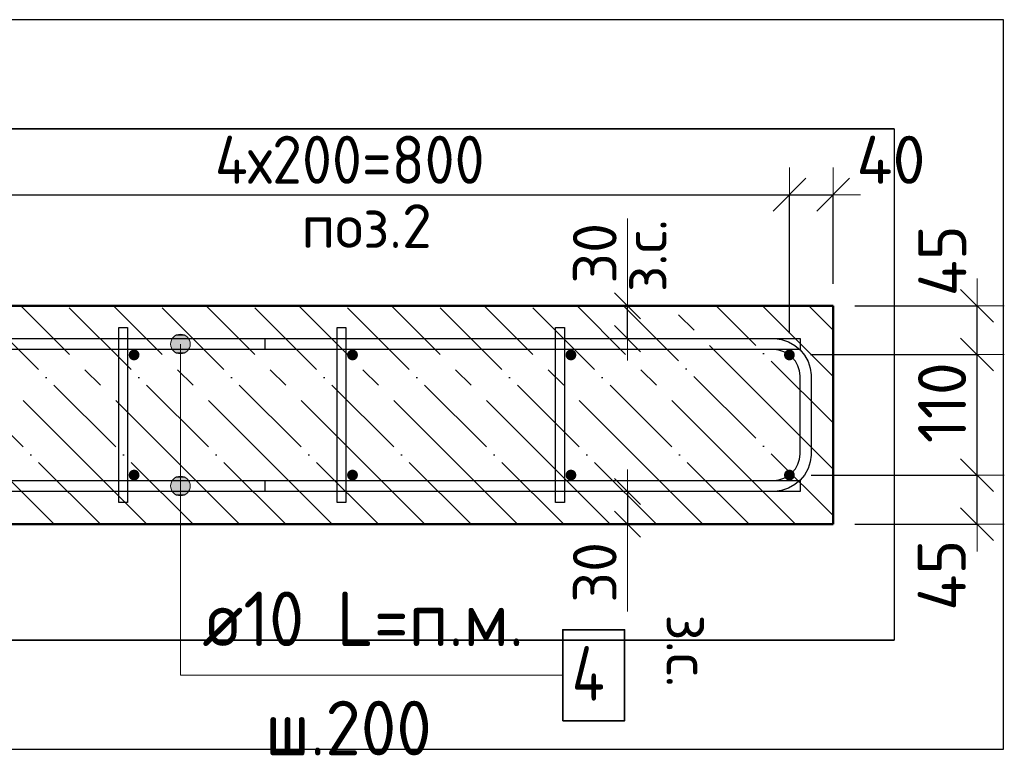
# Model space of a CAD drawing. Header units: millimetres. Extents: x -19950 to 69837, y -2757 to 40090.
# Tile 60 of 136: x 6658 to 7560, y 5090 to 5764. Entities that reach past the tile are written whole.
import ezdxf

# ---------------------------------------------------------------- set-up
doc = ezdxf.new("R2010")
doc.units = ezdxf.units.MM
doc.header["$PDMODE"] = 65
doc.linetypes.add('______11', pattern=[100, 80, -10, 0, -10])
doc.linetypes.add('______5', pattern=[220, 160, -20, 20, -20])
for name, color, linetype, lineweight in [('Standard', 7, 'Continuous', 25), ('Арм.стержн. Арматура края', 96, 'Continuous', 35), ('Арм.стержн. вертикальными 1', 22, 'Continuous', 35), ('Арм.стержн.горизонт. 1', 180, 'Continuous', 35), ('Размерная линия_ общее', 7, 'Continuous', 13), ('Размерная линия_ общее_1', 7, 'Continuous', 13)]:
    doc.layers.add(name, color=color, linetype=linetype, lineweight=lineweight)
doc.layers.add('Арм.стержн.Стяжки', color=7, linetype='Continuous', lineweight=35, true_color=0x501e0f)
doc.styles.add('ISOCPEUR', font='ISOCPEUR')
doc.dimstyles.new('DIMSTYLE_3', dxfattribs={"dimtxt": 40, "dimasz": 40, "dimexe": 0, "dimexo": 0.001, "dimgap": 20, "dimtad": 2, "dimdec": 0, "dimrnd": 5, "dimzin": 12, "dimdsep": 46, "dimtxsty": 'ISOCPEUR', "dimblk1": 'ALL_ML_STRICH', "dimblk2": 'ALL_ML_STRICH', "dimsah": 1, "dimcen": 0, "dimse1": 1, "dimse2": 1, "dimclrd": 7, "dimclre": 256, "dimclrt": 7, "dimadec": 0, "dimazin": 0, "dimtfac": 1, "dimtdec": 0, "dimtix": 1, "dimtmove": 2, "dimatfit": 3, "dimfxl": 0, "dimtvp": 1.2, "dimtzin": 0, "dimlwd": 0, "dimlwe": -3, "dimarcsym": 0})
doc.dimstyles.new('DIMSTYLE_5', dxfattribs={"dimtxt": 44, "dimasz": 50, "dimexe": 0, "dimexo": 0, "dimgap": 22, "dimtad": 2, "dimdec": 0, "dimrnd": 5, "dimzin": 12, "dimdsep": 46, "dimtxsty": 'ISOCPEUR', "dimblk1": 'ALL_ML_STRICH', "dimblk2": 'ALL_ML_STRICH', "dimsah": 1, "dimcen": 0, "dimclrd": 7, "dimclre": 256, "dimclrt": 7, "dimadec": 0, "dimazin": 0, "dimtfac": 1, "dimtdec": 0, "dimtix": 1, "dimtmove": 2, "dimatfit": 3, "dimfxl": 0, "dimtvp": 1.2, "dimtzin": 0, "dimlwd": 0, "dimlwe": -3, "dimarcsym": 0})
doc.dimstyles.new('DIMSTYLE_7', dxfattribs={"dimtxt": 44, "dimasz": 50, "dimexe": 0, "dimexo": 0, "dimgap": 22, "dimtad": 2, "dimdec": 0, "dimrnd": 5, "dimzin": 12, "dimdsep": 46, "dimtxsty": 'ISOCPEUR', "dimblk1": 'ALL_ML_STRICH', "dimblk2": 'ALL_ML_STRICH', "dimsah": 1, "dimcen": 0, "dimclrd": 7, "dimclre": 256, "dimclrt": 7, "dimadec": 0, "dimazin": 0, "dimtfac": 1, "dimtdec": 0, "dimtix": 1, "dimtmove": 2, "dimatfit": 3, "dimfxl": 0, "dimtzin": 0, "dimlwd": 0, "dimlwe": -3, "dimarcsym": 0})

# ---------------------------------------------------------------- blocks, each defined once
blk = doc.blocks.new('ALL_ML_STRICH')
at = {"color": 0, "linetype": 'ByBlock', "lineweight": -2}
for p, q in [((0, -0.5), (0, 0.5)), ((-0.3, -0.3), (0.3, 0.3)), ((-1, 0), (0.5, 0))]:
    blk.add_line(p, q, dxfattribs=at)
blk = doc.blocks.new('*D22')
at = {"layer": 'DEFPOINTS', "color": 7, "linetype": 'Continuous', "lineweight": 13, "transparency": 33554687}
for p in [(7362.94, 5347.36), (7402.94, 5302.36), (7534.72, 5302.36)]:
    blk.add_point(p, dxfattribs=at)
at = {"layer": 'Размерная линия_ общее', "color": 253, "linetype": 'Continuous', "lineweight": -2, "true_color": 0xa0a0a0, "transparency": 33554687}
for p, q in [((7382.94, 5347.36), (7534.72, 5347.36)), ((7422.94, 5302.36), (7534.72, 5302.36))]:
    blk.add_line(p, q, dxfattribs=at)
at = {"layer": 'Размерная линия_ общее', "color": 7, "linetype": 'Continuous', "lineweight": -2, "transparency": 33554687}
blk.add_line((7534.72, 5302.36), (7534.72, 5347.36), dxfattribs=at)
at = {"layer": 'Размерная линия_ общее', "color": 7, "linetype": 'Continuous', "lineweight": 13, "transparency": 33554687, "xscale": 50, "yscale": 50, "zscale": 50}
for p, rotation in [((7534.72, 5347.36), 90), ((7534.72, 5302.36), 270)]:
    blk.add_blockref('ALL_ML_STRICH', p, dxfattribs=dict(at, rotation=rotation))
at = {"layer": 'Размерная линия_ общее', "color": 7, "linetype": 'Continuous', "lineweight": 13, "transparency": 33554687, "insert": (7502.41, 5255.68), "char_height": 44, "width": 88, "attachment_point": 5, "rotation": 90, "style": 'ISOCPEUR'}
blk.add_mtext('\\A1;{45}', dxfattribs=at)
blk = doc.blocks.new('*D23')
at = {"layer": 'DEFPOINTS', "color": 7, "linetype": 'Continuous', "lineweight": 13, "transparency": 33554687}
for p in [(7362.19, 5457.87), (7362.94, 5347.36), (7534.72, 5347.36)]:
    blk.add_point(p, dxfattribs=at)
at = {"layer": 'Размерная линия_ общее', "color": 253, "linetype": 'Continuous', "lineweight": -2, "true_color": 0xa0a0a0, "transparency": 33554687}
for p, q in [((7382.19, 5457.87), (7534.72, 5457.87)), ((7382.94, 5347.36), (7534.72, 5347.36))]:
    blk.add_line(p, q, dxfattribs=at)
at = {"layer": 'Размерная линия_ общее', "color": 7, "linetype": 'Continuous', "lineweight": -2, "transparency": 33554687}
blk.add_line((7534.72, 5347.36), (7534.72, 5457.87), dxfattribs=at)
at = {"layer": 'Размерная линия_ общее', "color": 7, "linetype": 'Continuous', "lineweight": 13, "transparency": 33554687, "xscale": 50, "yscale": 50, "zscale": 50}
for p, rotation in [((7534.72, 5457.87), 90), ((7534.72, 5347.36), 270)]:
    blk.add_blockref('ALL_ML_STRICH', p, dxfattribs=dict(at, rotation=rotation))
at = {"layer": 'Размерная линия_ общее', "color": 7, "linetype": 'Continuous', "lineweight": 13, "transparency": 33554687, "insert": (7502.72, 5413.62), "char_height": 44, "width": 132, "attachment_point": 5, "rotation": 90, "style": 'ISOCPEUR'}
blk.add_mtext('\\A1;{110}', dxfattribs=at)
blk = doc.blocks.new('*D24')
at = {"layer": 'DEFPOINTS', "color": 7, "linetype": 'Continuous', "lineweight": 13, "transparency": 33554687}
for p in [(7402.94, 5502.36), (7362.19, 5457.87), (7534.72, 5457.87)]:
    blk.add_point(p, dxfattribs=at)
at = {"layer": 'Размерная линия_ общее', "color": 253, "linetype": 'Continuous', "lineweight": -2, "true_color": 0xa0a0a0, "transparency": 33554687}
for p, q in [((7422.94, 5502.36), (7534.72, 5502.36)), ((7382.19, 5457.87), (7534.72, 5457.87))]:
    blk.add_line(p, q, dxfattribs=at)
at = {"layer": 'Размерная линия_ общее', "color": 7, "linetype": 'Continuous', "lineweight": -2, "transparency": 33554687}
blk.add_line((7534.72, 5457.87), (7534.72, 5502.36), dxfattribs=at)
at = {"layer": 'Размерная линия_ общее', "color": 7, "linetype": 'Continuous', "lineweight": 13, "transparency": 33554687, "xscale": 50, "yscale": 50, "zscale": 50}
for p, rotation in [((7534.72, 5502.36), 90), ((7534.72, 5457.87), 270)]:
    blk.add_blockref('ALL_ML_STRICH', p, dxfattribs=dict(at, rotation=rotation))
at = {"layer": 'Размерная линия_ общее', "color": 7, "linetype": 'Continuous', "lineweight": 13, "transparency": 33554687, "insert": (7502.96, 5543.58), "char_height": 44, "width": 88, "attachment_point": 5, "rotation": 90, "style": 'ISOCPEUR'}
blk.add_mtext('\\A1;{45}', dxfattribs=at)
blk = doc.blocks.new('*D28')
at = {"layer": 'DEFPOINTS', "color": 7, "linetype": 'Continuous', "lineweight": 13, "transparency": 33554687}
for p in [(6562.94, 5604.14), (6562.94, 5457.36), (7362.94, 5457.36)]:
    blk.add_point(p, dxfattribs=at)
at = {"layer": 'Размерная линия_ общее', "color": 253, "linetype": 'Continuous', "lineweight": -2, "true_color": 0xa0a0a0, "transparency": 33554687}
for p, q in [((6562.94, 5477.36), (6562.94, 5604.14)), ((7362.94, 5477.36), (7362.94, 5604.14))]:
    blk.add_line(p, q, dxfattribs=at)
at = {"layer": 'Размерная линия_ общее', "color": 7, "linetype": 'Continuous', "lineweight": -2, "transparency": 33554687}
blk.add_line((6562.94, 5604.14), (7362.94, 5604.14), dxfattribs=at)
at = {"layer": 'Размерная линия_ общее', "color": 7, "linetype": 'Continuous', "lineweight": 13, "transparency": 33554687, "xscale": 50, "yscale": 50, "zscale": 50, "rotation": 180}
blk.add_blockref('ALL_ML_STRICH', (6562.94, 5604.14), dxfattribs=at)
at = {"layer": 'Размерная линия_ общее', "color": 7, "linetype": 'Continuous', "lineweight": 13, "transparency": 33554687, "xscale": 50, "yscale": 50, "zscale": 50}
blk.add_blockref('ALL_ML_STRICH', (7362.94, 5604.14), dxfattribs=at)
at = {"layer": 'Размерная линия_ общее', "color": 7, "linetype": 'Continuous', "lineweight": 13, "transparency": 33554687, "insert": (6836.94, 5658.14), "char_height": 44, "width": 2.2, "attachment_point": 1, "line_spacing_factor": 0.60241, "style": 'ISOCPEUR'}
blk.add_mtext('\\W0.91;4х200=800', dxfattribs=at)
blk = doc.blocks.new('*D29')
at = {"layer": 'DEFPOINTS', "color": 7, "linetype": 'Continuous', "lineweight": 13, "transparency": 33554687}
for p in [(7362.94, 5604.14), (7402.94, 5502.36), (7362.94, 5457.36)]:
    blk.add_point(p, dxfattribs=at)
at = {"layer": 'Размерная линия_ общее', "color": 253, "linetype": 'Continuous', "lineweight": -2, "true_color": 0xa0a0a0, "transparency": 33554687}
for p, q in [((7362.94, 5477.36), (7362.94, 5604.14)), ((7402.94, 5522.36), (7402.94, 5604.14))]:
    blk.add_line(p, q, dxfattribs=at)
at = {"layer": 'Размерная линия_ общее', "color": 7, "linetype": 'Continuous', "lineweight": -2, "transparency": 33554687}
blk.add_line((7362.94, 5604.14), (7402.94, 5604.14), dxfattribs=at)
at = {"layer": 'Размерная линия_ общее', "color": 7, "linetype": 'Continuous', "lineweight": 13, "transparency": 33554687, "xscale": 50, "yscale": 50, "zscale": 50, "rotation": 180}
blk.add_blockref('ALL_ML_STRICH', (7362.94, 5604.14), dxfattribs=at)
at = {"layer": 'Размерная линия_ общее', "color": 7, "linetype": 'Continuous', "lineweight": 13, "transparency": 33554687, "xscale": 50, "yscale": 50, "zscale": 50}
blk.add_blockref('ALL_ML_STRICH', (7402.94, 5604.14), dxfattribs=at)
at = {"layer": 'Размерная линия_ общее', "color": 7, "linetype": 'Continuous', "lineweight": 13, "transparency": 33554687, "insert": (7455.93, 5636.11), "char_height": 44, "width": 88, "attachment_point": 5, "style": 'ISOCPEUR'}
blk.add_mtext('\\A1;{40}', dxfattribs=at)
blk = doc.blocks.new('*D30')
at = {"layer": 'DEFPOINTS', "color": 7, "linetype": 'Continuous', "lineweight": 13, "transparency": 33554687}
for p in [(7223.47, 5502.36), (7214.75, 5472.36), (7223.47, 5472.36)]:
    blk.add_point(p, dxfattribs=at)
at = {"layer": 'Размерная линия_ общее_1', "color": 7, "linetype": 'Continuous', "lineweight": -2, "transparency": 33554687}
blk.add_line((7214.75, 5472.36), (7214.75, 5502.36), dxfattribs=at)
at = {"layer": 'Размерная линия_ общее_1', "color": 7, "linetype": 'Continuous', "lineweight": 13, "transparency": 33554687, "xscale": 40, "yscale": 40, "zscale": 40}
for p, rotation in [((7214.75, 5502.36), 90), ((7214.75, 5472.36), 270)]:
    blk.add_blockref('ALL_ML_STRICH', p, dxfattribs=dict(at, rotation=rotation))
at = {"layer": 'Размерная линия_ общее_1', "color": 7, "linetype": 'Continuous', "lineweight": 13, "transparency": 33554687, "insert": (7210.49, 5514.93), "char_height": 40, "width": 2, "attachment_point": 1, "rotation": 90, "line_spacing_factor": 0.60241, "style": 'ISOCPEUR'}
blk.add_mtext('з.с.', dxfattribs=at)
at = {"layer": 'Размерная линия_ общее_1', "color": 7, "linetype": 'Continuous', "lineweight": 13, "transparency": 33554687, "insert": (7184.75, 5550.45), "char_height": 40, "width": 80, "attachment_point": 5, "rotation": 90, "style": 'ISOCPEUR'}
blk.add_mtext('\\A1;{30}', dxfattribs=at)
blk = doc.blocks.new('*D31')
at = {"layer": 'DEFPOINTS', "color": 7, "linetype": 'Continuous', "lineweight": 13, "transparency": 33554687}
for p in [(7214.75, 5332.36), (7223.47, 5332.36), (7223.47, 5302.36)]:
    blk.add_point(p, dxfattribs=at)
at = {"layer": 'Размерная линия_ общее_1', "color": 7, "linetype": 'Continuous', "lineweight": -2, "transparency": 33554687}
blk.add_line((7214.75, 5332.36), (7214.75, 5302.36), dxfattribs=at)
at = {"layer": 'Размерная линия_ общее_1', "color": 7, "linetype": 'Continuous', "lineweight": 13, "transparency": 33554687, "xscale": 40, "yscale": 40, "zscale": 40}
for p, rotation in [((7214.75, 5332.36), 90), ((7214.75, 5302.36), 270)]:
    blk.add_blockref('ALL_ML_STRICH', p, dxfattribs=dict(at, rotation=rotation))
at = {"layer": 'Размерная линия_ общее_1', "color": 7, "linetype": 'Continuous', "lineweight": 13, "transparency": 33554687, "insert": (7184.75, 5258.26), "char_height": 40, "width": 80, "attachment_point": 5, "rotation": 90, "style": 'ISOCPEUR'}
blk.add_mtext('\\A1;{30}', dxfattribs=at)
at = {"layer": 'Размерная линия_ общее_1', "color": 7, "linetype": 'Continuous', "lineweight": 13, "transparency": 33554687, "insert": (7290.49, 5219.79), "char_height": 40, "width": 2, "attachment_point": 1, "rotation": 270, "line_spacing_factor": 0.60241, "style": 'ISOCPEUR'}
blk.add_mtext('з.с.', dxfattribs=at)

msp = doc.modelspace()

# ---------------------------------------------------------------- hatches: boundary and pattern name
at = {"layer": 'Арм.стержн. вертикальными 1', "linetype": 'Continuous', "lineweight": 50, "transparency": 33554687}
for points in [[(6762.94, 5452.36), (6764.85, 5452.74), (6766.47, 5453.82), (6767.55, 5455.45), (6767.94, 5457.36), (6767.55, 5459.27), (6766.47, 5460.89), (6764.85, 5461.98), (6762.94, 5462.36), (6761.02, 5461.98), (6759.4, 5460.89), (6758.32, 5459.27), (6757.94, 5457.36), (6758.32, 5455.45), (6759.4, 5453.82), (6761.02, 5452.74)], [(6962.94, 5452.36), (6964.85, 5452.74), (6966.47, 5453.82), (6967.55, 5455.45), (6967.94, 5457.36), (6967.55, 5459.27), (6966.47, 5460.89), (6964.85, 5461.98), (6962.94, 5462.36), (6961.02, 5461.98), (6959.4, 5460.89), (6958.32, 5459.27), (6957.94, 5457.36), (6958.32, 5455.45), (6959.4, 5453.82), (6961.02, 5452.74)], [(7162.94, 5452.36), (7164.85, 5452.74), (7166.47, 5453.82), (7167.55, 5455.45), (7167.94, 5457.36), (7167.55, 5459.27), (7166.47, 5460.89), (7164.85, 5461.98), (7162.94, 5462.36), (7161.02, 5461.98), (7159.4, 5460.89), (7158.32, 5459.27), (7157.94, 5457.36), (7158.32, 5455.45), (7159.4, 5453.82), (7161.02, 5452.74)], [(7362.94, 5452.36), (7364.85, 5452.74), (7366.47, 5453.82), (7367.55, 5455.45), (7367.94, 5457.36), (7367.55, 5459.27), (7366.47, 5460.89), (7364.85, 5461.98), (7362.94, 5462.36), (7361.02, 5461.98), (7359.4, 5460.89), (7358.32, 5459.27), (7357.94, 5457.36), (7358.32, 5455.45), (7359.4, 5453.82), (7361.02, 5452.74)], [(6762.94, 5342.36), (6764.85, 5342.74), (6766.47, 5343.82), (6767.55, 5345.45), (6767.94, 5347.36), (6767.55, 5349.27), (6766.47, 5350.89), (6764.85, 5351.98), (6762.94, 5352.36), (6761.02, 5351.98), (6759.4, 5350.89), (6758.32, 5349.27), (6757.94, 5347.36), (6758.32, 5345.45), (6759.4, 5343.82), (6761.02, 5342.74)], [(6962.94, 5342.36), (6964.85, 5342.74), (6966.47, 5343.82), (6967.55, 5345.45), (6967.94, 5347.36), (6967.55, 5349.27), (6966.47, 5350.89), (6964.85, 5351.98), (6962.94, 5352.36), (6961.02, 5351.98), (6959.4, 5350.89), (6958.32, 5349.27), (6957.94, 5347.36), (6958.32, 5345.45), (6959.4, 5343.82), (6961.02, 5342.74)], [(7162.94, 5342.36), (7164.85, 5342.74), (7166.47, 5343.82), (7167.55, 5345.45), (7167.94, 5347.36), (7167.55, 5349.27), (7166.47, 5350.89), (7164.85, 5351.98), (7162.94, 5352.36), (7161.02, 5351.98), (7159.4, 5350.89), (7158.32, 5349.27), (7157.94, 5347.36), (7158.32, 5345.45), (7159.4, 5343.82), (7161.02, 5342.74)], [(7362.94, 5342.36), (7364.85, 5342.74), (7366.47, 5343.82), (7367.55, 5345.45), (7367.94, 5347.36), (7367.55, 5349.27), (7366.47, 5350.89), (7364.85, 5351.98), (7362.94, 5352.36), (7361.02, 5351.98), (7359.4, 5350.89), (7358.32, 5349.27), (7357.94, 5347.36), (7358.32, 5345.45), (7359.4, 5343.82), (7361.02, 5342.74)]]:
    msp.add_hatch(color=4, dxfattribs=at).paths.add_polyline_path(points)
at = {"layer": 'Арм.стержн.горизонт. 1', "linetype": 'Continuous', "lineweight": 13, "transparency": 33554687}
for points in [[(6797.66, 5471.86), (6813.14, 5471.86), (6809.9, 5475.1)], [(6797.66, 5471.86), (6809.9, 5475.1), (6800.9, 5475.1)], [(6797.66, 5471.86), (6813.14, 5471.86), (6809.9, 5475.1)], [(6797.66, 5471.86), (6809.9, 5475.1), (6800.9, 5475.1)], [(6797.66, 5471.86), (6813.14, 5471.86), (6809.9, 5475.1)], [(6797.66, 5471.86), (6809.9, 5475.1), (6800.9, 5475.1)], [(6797.66, 5471.86), (6813.14, 5471.86), (6809.9, 5475.1)], [(6797.66, 5471.86), (6809.9, 5475.1), (6800.9, 5475.1)], [(6797.66, 5471.86), (6813.14, 5471.86), (6809.9, 5475.1)], [(6797.66, 5471.86), (6809.9, 5475.1), (6800.9, 5475.1)], [(6800.9, 5475.1), (6809.9, 5475.1), (6805.4, 5476.36)], [(6800.9, 5475.1), (6809.9, 5475.1), (6805.4, 5476.36)], [(6800.9, 5475.1), (6809.9, 5475.1), (6805.4, 5476.36)], [(6800.9, 5475.1), (6809.9, 5475.1), (6805.4, 5476.36)], [(6800.9, 5475.1), (6809.9, 5475.1), (6805.4, 5476.36)], [(6796.4, 5467.36), (6814.4, 5467.36), (6813.14, 5471.86)], [(6796.4, 5467.36), (6813.14, 5471.86), (6797.66, 5471.86)], [(6796.4, 5467.36), (6814.4, 5467.36), (6813.14, 5471.86)], [(6796.4, 5467.36), (6813.14, 5471.86), (6797.66, 5471.86)], [(6796.4, 5467.36), (6814.4, 5467.36), (6813.14, 5471.86)], [(6796.4, 5467.36), (6813.14, 5471.86), (6797.66, 5471.86)], [(6796.4, 5467.36), (6814.4, 5467.36), (6813.14, 5471.86)], [(6796.4, 5467.36), (6813.14, 5471.86), (6797.66, 5471.86)], [(6796.4, 5467.36), (6814.4, 5467.36), (6813.14, 5471.86)], [(6796.4, 5467.36), (6813.14, 5471.86), (6797.66, 5471.86)], [(6797.66, 5462.86), (6814.4, 5467.36), (6796.4, 5467.36)], [(6797.66, 5462.86), (6814.4, 5467.36), (6796.4, 5467.36)], [(6797.66, 5462.86), (6814.4, 5467.36), (6796.4, 5467.36)], [(6797.66, 5462.86), (6814.4, 5467.36), (6796.4, 5467.36)], [(6797.66, 5462.86), (6814.4, 5467.36), (6796.4, 5467.36)], [(6797.66, 5462.86), (6813.14, 5462.86), (6814.4, 5467.36)], [(6797.66, 5462.86), (6813.14, 5462.86), (6814.4, 5467.36)], [(6797.66, 5462.86), (6813.14, 5462.86), (6814.4, 5467.36)], [(6797.66, 5462.86), (6813.14, 5462.86), (6814.4, 5467.36)], [(6797.66, 5462.86), (6813.14, 5462.86), (6814.4, 5467.36)], [(6800.9, 5459.62), (6813.14, 5462.86), (6797.66, 5462.86)], [(6800.9, 5459.62), (6813.14, 5462.86), (6797.66, 5462.86)], [(6800.9, 5459.62), (6813.14, 5462.86), (6797.66, 5462.86)], [(6800.9, 5459.62), (6813.14, 5462.86), (6797.66, 5462.86)], [(6800.9, 5459.62), (6813.14, 5462.86), (6797.66, 5462.86)], [(6800.9, 5459.62), (6809.9, 5459.62), (6813.14, 5462.86)], [(6800.9, 5459.62), (6809.9, 5459.62), (6813.14, 5462.86)], [(6800.9, 5459.62), (6809.9, 5459.62), (6813.14, 5462.86)], [(6800.9, 5459.62), (6809.9, 5459.62), (6813.14, 5462.86)], [(6800.9, 5459.62), (6809.9, 5459.62), (6813.14, 5462.86)], [(6809.9, 5459.62), (6800.9, 5459.62), (6805.4, 5458.36)], [(6809.9, 5459.62), (6800.9, 5459.62), (6805.4, 5458.36)], [(6809.9, 5459.62), (6800.9, 5459.62), (6805.4, 5458.36)], [(6809.9, 5459.62), (6800.9, 5459.62), (6805.4, 5458.36)], [(6809.9, 5459.62), (6800.9, 5459.62), (6805.4, 5458.36)], [(6800.9, 5345.1), (6809.9, 5345.1), (6805.4, 5346.36)], [(6800.9, 5345.1), (6809.9, 5345.1), (6805.4, 5346.36)], [(6800.9, 5345.1), (6809.9, 5345.1), (6805.4, 5346.36)], [(6800.9, 5345.1), (6809.9, 5345.1), (6805.4, 5346.36)], [(6800.9, 5345.1), (6809.9, 5345.1), (6805.4, 5346.36)], [(6796.4, 5337.36), (6814.4, 5337.36), (6813.14, 5341.86)], [(6796.4, 5337.36), (6813.14, 5341.86), (6797.66, 5341.86)], [(6796.4, 5337.36), (6814.4, 5337.36), (6813.14, 5341.86)], [(6796.4, 5337.36), (6813.14, 5341.86), (6797.66, 5341.86)], [(6796.4, 5337.36), (6814.4, 5337.36), (6813.14, 5341.86)], [(6796.4, 5337.36), (6813.14, 5341.86), (6797.66, 5341.86)], [(6796.4, 5337.36), (6814.4, 5337.36), (6813.14, 5341.86)], [(6796.4, 5337.36), (6813.14, 5341.86), (6797.66, 5341.86)], [(6796.4, 5337.36), (6814.4, 5337.36), (6813.14, 5341.86)], [(6796.4, 5337.36), (6813.14, 5341.86), (6797.66, 5341.86)], [(6797.66, 5332.86), (6814.4, 5337.36), (6796.4, 5337.36)], [(6797.66, 5332.86), (6814.4, 5337.36), (6796.4, 5337.36)], [(6797.66, 5332.86), (6814.4, 5337.36), (6796.4, 5337.36)], [(6797.66, 5332.86), (6814.4, 5337.36), (6796.4, 5337.36)], [(6797.66, 5332.86), (6814.4, 5337.36), (6796.4, 5337.36)], [(6797.66, 5341.86), (6813.14, 5341.86), (6809.9, 5345.1)], [(6797.66, 5341.86), (6809.9, 5345.1), (6800.9, 5345.1)], [(6797.66, 5341.86), (6813.14, 5341.86), (6809.9, 5345.1)], [(6797.66, 5341.86), (6809.9, 5345.1), (6800.9, 5345.1)], [(6797.66, 5341.86), (6813.14, 5341.86), (6809.9, 5345.1)], [(6797.66, 5341.86), (6809.9, 5345.1), (6800.9, 5345.1)], [(6797.66, 5341.86), (6813.14, 5341.86), (6809.9, 5345.1)], [(6797.66, 5341.86), (6809.9, 5345.1), (6800.9, 5345.1)], [(6797.66, 5341.86), (6813.14, 5341.86), (6809.9, 5345.1)], [(6797.66, 5341.86), (6809.9, 5345.1), (6800.9, 5345.1)], [(6797.66, 5332.86), (6813.14, 5332.86), (6814.4, 5337.36)], [(6797.66, 5332.86), (6813.14, 5332.86), (6814.4, 5337.36)], [(6797.66, 5332.86), (6813.14, 5332.86), (6814.4, 5337.36)], [(6797.66, 5332.86), (6813.14, 5332.86), (6814.4, 5337.36)], [(6797.66, 5332.86), (6813.14, 5332.86), (6814.4, 5337.36)], [(6800.9, 5329.62), (6813.14, 5332.86), (6797.66, 5332.86)], [(6800.9, 5329.62), (6813.14, 5332.86), (6797.66, 5332.86)], [(6800.9, 5329.62), (6813.14, 5332.86), (6797.66, 5332.86)], [(6800.9, 5329.62), (6813.14, 5332.86), (6797.66, 5332.86)], [(6800.9, 5329.62), (6813.14, 5332.86), (6797.66, 5332.86)], [(6800.9, 5329.62), (6809.9, 5329.62), (6813.14, 5332.86)], [(6800.9, 5329.62), (6809.9, 5329.62), (6813.14, 5332.86)], [(6800.9, 5329.62), (6809.9, 5329.62), (6813.14, 5332.86)], [(6800.9, 5329.62), (6809.9, 5329.62), (6813.14, 5332.86)], [(6800.9, 5329.62), (6809.9, 5329.62), (6813.14, 5332.86)], [(6809.9, 5329.62), (6800.9, 5329.62), (6805.4, 5328.36)], [(6809.9, 5329.62), (6800.9, 5329.62), (6805.4, 5328.36)], [(6809.9, 5329.62), (6800.9, 5329.62), (6805.4, 5328.36)], [(6809.9, 5329.62), (6800.9, 5329.62), (6805.4, 5328.36)], [(6809.9, 5329.62), (6800.9, 5329.62), (6805.4, 5328.36)]]:
    msp.add_hatch(color=7, dxfattribs=at).paths.add_polyline_path(points)

# ---------------------------------------------------------------- linework, layer by layer
at = {"layer": 'Standard', "color": 52, "linetype": 'Continuous', "lineweight": -3, "transparency": 33554687}
for p, q in [((7458.84, 5664.39), (5533.03, 5664.39)), ((5533.03, 5664.39), (7458.84, 5664.39)), ((7458.84, 5664.39), (7458.84, 5196.22)), ((7458.84, 5664.39), (7458.84, 5196.22)), ((7458.84, 5196.22), (5533.03, 5196.22)), ((5533.03, 5196.22), (7458.84, 5196.22))]:
    msp.add_line(p, q, dxfattribs=at)
at = {"layer": 'Standard', "color": 7, "linetype": 'Continuous', "lineweight": 13, "transparency": 33554687}
for p, q in [((7214.75, 5502.36), (7214.75, 5582.36)), ((7214.75, 5302.36), (7214.75, 5222.36))]:
    msp.add_line(p, q, dxfattribs=at)
at = {"layer": 'Standard', "color": 7, "linetype": 'Continuous', "lineweight": 50, "transparency": 33554687}
for p, q in [((7402.94, 5502.36), (5602.94, 5502.36)), ((7402.94, 5302.36), (7402.94, 5502.36)), ((5602.94, 5302.36), (7402.94, 5302.36))]:
    msp.add_line(p, q, dxfattribs=at)
at = {"layer": 'Standard', "color": 7, "linetype": '______5', "lineweight": -3, "transparency": 33554687}
for p, q in [((6689.66, 5302.36), (6489.66, 5502.36)), ((6774.51, 5302.36), (6574.51, 5502.36)), ((6859.37, 5302.36), (6659.37, 5502.36)), ((6944.22, 5302.36), (6744.22, 5502.36)), ((7029.07, 5302.36), (6829.07, 5502.36)), ((7113.92, 5302.36), (6913.92, 5502.36)), ((7198.78, 5302.36), (6998.78, 5502.36)), ((7283.63, 5302.36), (7083.63, 5502.36)), ((7368.48, 5302.36), (7168.48, 5502.36)), ((7402.94, 5352.76), (7253.34, 5502.36)), ((7402.94, 5437.61), (7338.19, 5502.36))]:
    msp.add_line(p, q, dxfattribs=at)
at = {"layer": 'Standard', "color": 7, "linetype": '______11', "lineweight": -3, "transparency": 33554687}
for p, q in [((6732.09, 5302.36), (6532.09, 5502.36)), ((6816.94, 5302.36), (6616.94, 5502.36)), ((6901.79, 5302.36), (6701.79, 5502.36)), ((6986.65, 5302.36), (6786.65, 5502.36)), ((7071.5, 5302.36), (6871.5, 5502.36)), ((7156.35, 5302.36), (6956.35, 5502.36)), ((7241.2, 5302.36), (7041.2, 5502.36)), ((7326.06, 5302.36), (7126.06, 5502.36)), ((7402.94, 5310.33), (7210.91, 5502.36)), ((7402.94, 5395.19), (7295.76, 5502.36)), ((7402.94, 5480.04), (7380.61, 5502.36))]:
    msp.add_line(p, q, dxfattribs=at)
at = {"layer": 'Standard', "color": 7, "linetype": 'Continuous', "lineweight": 25, "transparency": 33554687}
msp.add_lwpolyline([(5433.03, 5764.39), (5433.03, 5096.22), (7558.84, 5096.22), (7558.84, 5764.39), (5433.03, 5764.39)], dxfattribs=at)
at = {"layer": 'Арм.стержн. Арматура края', "color": 4, "linetype": 'Continuous', "lineweight": 25, "transparency": 33554687}
msp.add_lwpolyline([(6882.94, 5342.36), (7348.9, 5342.36), (7353.42, 5342.99), (7357.99, 5344.5), (7362.19, 5346.85), (7365.6, 5349.7), (7368.45, 5353.11), (7370.8, 5357.3), (7372.31, 5361.88), (7372.94, 5366.4), (7372.94, 5438.32), (7372.31, 5442.84), (7370.8, 5447.42), (7368.45, 5451.61), (7365.6, 5455.02), (7362.19, 5457.87), (7357.99, 5460.22), (7353.42, 5461.73), (7348.9, 5462.36), (6882.94, 5462.36), (6882.94, 5472.36), (7349.59, 5472.36), (7355.69, 5471.51), (7362.04, 5469.42), (7367.89, 5466.14), (7372.7, 5462.12), (7376.72, 5457.31), (7379.99, 5451.46), (7382.09, 5445.11), (7382.94, 5439.01), (7382.94, 5365.71), (7382.09, 5359.61), (7379.99, 5353.26), (7376.72, 5347.41), (7372.7, 5342.6), (7367.89, 5338.58), (7362.04, 5335.3), (7355.69, 5333.21), (7349.59, 5332.36), (6882.94, 5332.36), (6882.94, 5342.36)], dxfattribs=at)
msp.add_lwpolyline([(6882.94, 5342.36), (7348.9, 5342.36), (7353.42, 5342.99), (7357.99, 5344.5), (7362.19, 5346.85), (7365.6, 5349.7), (7368.45, 5353.11), (7370.8, 5357.3), (7372.31, 5361.88), (7372.94, 5366.4), (7372.94, 5438.32), (7372.31, 5442.84), (7370.8, 5447.42), (7368.45, 5451.61), (7365.6, 5455.02), (7362.19, 5457.87), (7357.99, 5460.22), (7353.42, 5461.73), (7348.9, 5462.36), (6882.94, 5462.36), (6882.94, 5472.36), (7349.59, 5472.36), (7355.69, 5471.51), (7362.04, 5469.42), (7367.89, 5466.14), (7372.7, 5462.12), (7376.72, 5457.31), (7379.99, 5451.46), (7382.09, 5445.11), (7382.94, 5439.01), (7382.94, 5365.71), (7382.09, 5359.61), (7379.99, 5353.26), (7376.72, 5347.41), (7372.7, 5342.6), (7367.89, 5338.58), (7362.04, 5335.3), (7355.69, 5333.21), (7349.59, 5332.36), (6882.94, 5332.36), (6882.94, 5342.36)], dxfattribs=at)
msp.add_lwpolyline([(6882.94, 5342.36), (7348.9, 5342.36), (7353.42, 5342.99), (7357.99, 5344.5), (7362.19, 5346.85), (7365.6, 5349.7), (7368.45, 5353.11), (7370.8, 5357.3), (7372.31, 5361.88), (7372.94, 5366.4), (7372.94, 5438.32), (7372.31, 5442.84), (7370.8, 5447.42), (7368.45, 5451.61), (7365.6, 5455.02), (7362.19, 5457.87), (7357.99, 5460.22), (7353.42, 5461.73), (7348.9, 5462.36), (6882.94, 5462.36), (6882.94, 5472.36), (7349.59, 5472.36), (7355.69, 5471.51), (7362.04, 5469.42), (7367.89, 5466.14), (7372.7, 5462.12), (7376.72, 5457.31), (7379.99, 5451.46), (7382.09, 5445.11), (7382.94, 5439.01), (7382.94, 5365.71), (7382.09, 5359.61), (7379.99, 5353.26), (7376.72, 5347.41), (7372.7, 5342.6), (7367.89, 5338.58), (7362.04, 5335.3), (7355.69, 5333.21), (7349.59, 5332.36), (6882.94, 5332.36), (6882.94, 5342.36)], dxfattribs=at)
msp.add_lwpolyline([(6882.94, 5342.36), (7348.9, 5342.36), (7353.42, 5342.99), (7357.99, 5344.5), (7362.19, 5346.85), (7365.6, 5349.7), (7368.45, 5353.11), (7370.8, 5357.3), (7372.31, 5361.88), (7372.94, 5366.4), (7372.94, 5438.32), (7372.31, 5442.84), (7370.8, 5447.42), (7368.45, 5451.61), (7365.6, 5455.02), (7362.19, 5457.87), (7357.99, 5460.22), (7353.42, 5461.73), (7348.9, 5462.36), (6882.94, 5462.36), (6882.94, 5472.36), (7349.59, 5472.36), (7355.69, 5471.51), (7362.04, 5469.42), (7367.89, 5466.14), (7372.7, 5462.12), (7376.72, 5457.31), (7379.99, 5451.46), (7382.09, 5445.11), (7382.94, 5439.01), (7382.94, 5365.71), (7382.09, 5359.61), (7379.99, 5353.26), (7376.72, 5347.41), (7372.7, 5342.6), (7367.89, 5338.58), (7362.04, 5335.3), (7355.69, 5333.21), (7349.59, 5332.36), (6882.94, 5332.36), (6882.94, 5342.36)], dxfattribs=at)
msp.add_lwpolyline([(6882.94, 5342.36), (7348.9, 5342.36), (7353.42, 5342.99), (7357.99, 5344.5), (7362.19, 5346.85), (7365.6, 5349.7), (7368.45, 5353.11), (7370.8, 5357.3), (7372.31, 5361.88), (7372.94, 5366.4), (7372.94, 5438.32), (7372.31, 5442.84), (7370.8, 5447.42), (7368.45, 5451.61), (7365.6, 5455.02), (7362.19, 5457.87), (7357.99, 5460.22), (7353.42, 5461.73), (7348.9, 5462.36), (6882.94, 5462.36), (6882.94, 5472.36), (7349.59, 5472.36), (7355.69, 5471.51), (7362.04, 5469.42), (7367.89, 5466.14), (7372.7, 5462.12), (7376.72, 5457.31), (7379.99, 5451.46), (7382.09, 5445.11), (7382.94, 5439.01), (7382.94, 5365.71), (7382.09, 5359.61), (7379.99, 5353.26), (7376.72, 5347.41), (7372.7, 5342.6), (7367.89, 5338.58), (7362.04, 5335.3), (7355.69, 5333.21), (7349.59, 5332.36), (6882.94, 5332.36), (6882.94, 5342.36)], dxfattribs=at)
at = {"layer": 'Арм.стержн.горизонт. 1', "color": 52, "linetype": 'Continuous', "lineweight": 50, "transparency": 33554687}
for p, q in [((7402.94, 5502.36), (7402.94, 5502.36)), ((7402.94, 5302.36), (7402.94, 5302.36))]:
    msp.add_line(p, q, dxfattribs=at)
at = {"layer": 'Арм.стержн.горизонт. 1', "color": 7, "linetype": 'Continuous', "lineweight": 13, "transparency": 33554687}
for p, q in [((6805.4, 5476.36), (6805.4, 5476.36)), ((6805.4, 5476.36), (6805.4, 5476.36)), ((6805.4, 5476.36), (6805.4, 5476.36)), ((6805.4, 5476.36), (6805.4, 5476.36)), ((6805.4, 5476.36), (6805.4, 5476.36)), ((6796.4, 5467.36), (6796.4, 5467.36)), ((6796.4, 5467.36), (6796.4, 5467.36)), ((6796.4, 5467.36), (6796.4, 5467.36)), ((6796.4, 5467.36), (6796.4, 5467.36)), ((6796.4, 5467.36), (6796.4, 5467.36)), ((6805.4, 5164.02), (6805.4, 5467.36)), ((6805.4, 5164.02), (6805.4, 5467.36)), ((6805.4, 5164.02), (6805.4, 5467.36)), ((6805.4, 5164.02), (6805.4, 5467.36)), ((6805.4, 5164.02), (6805.4, 5467.36)), ((6814.4, 5467.36), (6814.4, 5467.36)), ((6814.4, 5467.36), (6814.4, 5467.36)), ((6814.4, 5467.36), (6814.4, 5467.36)), ((6814.4, 5467.36), (6814.4, 5467.36)), ((6814.4, 5467.36), (6814.4, 5467.36)), ((6805.4, 5458.36), (6805.4, 5458.36)), ((6805.4, 5458.36), (6805.4, 5458.36)), ((6805.4, 5458.36), (6805.4, 5458.36)), ((6805.4, 5458.36), (6805.4, 5458.36)), ((6805.4, 5458.36), (6805.4, 5458.36)), ((6805.4, 5346.36), (6805.4, 5346.36)), ((6805.4, 5346.36), (6805.4, 5346.36)), ((6805.4, 5346.36), (6805.4, 5346.36)), ((6805.4, 5346.36), (6805.4, 5346.36)), ((6805.4, 5346.36), (6805.4, 5346.36)), ((6796.4, 5337.36), (6796.4, 5337.36)), ((6796.4, 5337.36), (6796.4, 5337.36)), ((6796.4, 5337.36), (6796.4, 5337.36)), ((6796.4, 5337.36), (6796.4, 5337.36)), ((6796.4, 5337.36), (6796.4, 5337.36)), ((6805.4, 5164.02), (6805.4, 5337.36)), ((6805.4, 5164.02), (6805.4, 5337.36)), ((6805.4, 5164.02), (6805.4, 5337.36)), ((6805.4, 5164.02), (6805.4, 5337.36)), ((6805.4, 5164.02), (6805.4, 5337.36)), ((6814.4, 5337.36), (6814.4, 5337.36)), ((6814.4, 5337.36), (6814.4, 5337.36)), ((6814.4, 5337.36), (6814.4, 5337.36)), ((6814.4, 5337.36), (6814.4, 5337.36)), ((6814.4, 5337.36), (6814.4, 5337.36)), ((6805.4, 5328.36), (6805.4, 5328.36)), ((6805.4, 5328.36), (6805.4, 5328.36)), ((6805.4, 5328.36), (6805.4, 5328.36)), ((6805.4, 5328.36), (6805.4, 5328.36)), ((6805.4, 5328.36), (6805.4, 5328.36)), ((6805.4, 5164.02), (7155.4, 5164.02))]:
    msp.add_line(p, q, dxfattribs=at)
at = {"layer": 'Арм.стержн.горизонт. 1', "color": 4, "linetype": 'Continuous', "lineweight": 25, "transparency": 33554687}
for points in [[(5632.94, 5472.36), (7372.94, 5472.36), (7372.94, 5462.36), (5632.94, 5462.36), (5632.94, 5472.36)], [(5632.94, 5472.36), (7372.94, 5472.36), (7372.94, 5462.36), (5632.94, 5462.36), (5632.94, 5472.36)], [(5632.94, 5472.36), (7372.94, 5472.36), (7372.94, 5462.36), (5632.94, 5462.36), (5632.94, 5472.36)], [(5632.94, 5472.36), (7372.94, 5472.36), (7372.94, 5462.36), (5632.94, 5462.36), (5632.94, 5472.36)], [(5632.94, 5472.36), (7372.94, 5472.36), (7372.94, 5462.36), (5632.94, 5462.36), (5632.94, 5472.36)], [(5632.94, 5342.36), (7372.94, 5342.36), (7372.94, 5332.36), (5632.94, 5332.36), (5632.94, 5342.36)], [(5632.94, 5342.36), (7372.94, 5342.36), (7372.94, 5332.36), (5632.94, 5332.36), (5632.94, 5342.36)], [(5632.94, 5342.36), (7372.94, 5342.36), (7372.94, 5332.36), (5632.94, 5332.36), (5632.94, 5342.36)], [(5632.94, 5342.36), (7372.94, 5342.36), (7372.94, 5332.36), (5632.94, 5332.36), (5632.94, 5342.36)], [(5632.94, 5342.36), (7372.94, 5342.36), (7372.94, 5332.36), (5632.94, 5332.36), (5632.94, 5342.36)]]:
    msp.add_lwpolyline(points, dxfattribs=at)
at = {"layer": 'Арм.стержн.горизонт. 1', "color": 7, "linetype": 'Continuous', "lineweight": 35, "transparency": 33554687}
msp.add_lwpolyline([(7155.4, 5122.36), (7212.06, 5122.36), (7212.06, 5205.69), (7155.4, 5205.69), (7155.4, 5122.36)], dxfattribs=at)
at = {"layer": 'Арм.стержн.горизонт. 1', "color": 7, "linetype": 'Continuous', "lineweight": 13, "transparency": 33554687}
for centre in [(6805.4, 5467.36), (6805.4, 5467.36), (6805.4, 5467.36), (6805.4, 5467.36), (6805.4, 5467.36), (6805.4, 5337.36), (6805.4, 5337.36), (6805.4, 5337.36), (6805.4, 5337.36), (6805.4, 5337.36)]:
    msp.add_circle(centre, 9, dxfattribs=at)
at = {"layer": 'Арм.стержн.Стяжки', "color": 40, "linetype": 'Continuous', "lineweight": 25, "transparency": 33554687}
for points in [[(6748.94, 5322.36), (6748.94, 5482.36), (6756.94, 5482.36), (6756.94, 5322.36), (6748.94, 5322.36)], [(6748.94, 5322.36), (6748.94, 5482.36), (6756.94, 5482.36), (6756.94, 5322.36), (6748.94, 5322.36)], [(6748.94, 5322.36), (6748.94, 5482.36), (6756.94, 5482.36), (6756.94, 5322.36), (6748.94, 5322.36)], [(6948.94, 5322.36), (6948.94, 5482.36), (6956.94, 5482.36), (6956.94, 5322.36), (6948.94, 5322.36)], [(6948.94, 5322.36), (6948.94, 5482.36), (6956.94, 5482.36), (6956.94, 5322.36), (6948.94, 5322.36)], [(7148.94, 5322.36), (7148.94, 5482.36), (7156.94, 5482.36), (7156.94, 5322.36), (7148.94, 5322.36)], [(7148.94, 5322.36), (7148.94, 5482.36), (7156.94, 5482.36), (7156.94, 5322.36), (7148.94, 5322.36)], [(7148.94, 5322.36), (7148.94, 5482.36), (7156.94, 5482.36), (7156.94, 5322.36), (7148.94, 5322.36)]]:
    msp.add_lwpolyline(points, dxfattribs=at)

# ---------------------------------------------------------------- texts
at = {"layer": 'Standard', "color": 7, "linetype": 'Continuous', "lineweight": 13, "transparency": 33554687, "insert": (6916.13, 5555.38), "char_height": 40, "width": 140.7692, "attachment_point": 7, "style": 'ISOCPEUR'}
msp.add_mtext('\\A1;{\\fISOCPEUR|i0|b0;\\H40.000000;\\W1.000000;\\C7;поз.2}\\P', dxfattribs=at)
at = {"layer": 'Арм.стержн.горизонт. 1', "color": 7, "linetype": 'Continuous', "lineweight": 25, "transparency": 33554687, "char_height": 50, "attachment_point": 7, "style": 'ISOCPEUR'}
for s, insert, width in [('\\W0.94;ø10 L=п.м.', (6825.4, 5190.69), 333.3052), ('\\W0.80;4', (7163.73, 5140.69), 59.9722), ('\\W0.95;ш.200 ', (6882.9, 5090.69), 218.666)]:
    msp.add_mtext(s, dxfattribs=dict(at, insert=insert, width=width))

# ---------------------------------------------------------------- dimensions: what is measured, and where the dimension line sits
at = {"layer": 'Размерная линия_ общее', "color": 7, "linetype": 'Continuous', "lineweight": 13, "transparency": 33554687}
dim = msp.add_linear_dim(base=(7402.94, 5604.14), p1=(7362.94, 5477.36), p2=(7402.94, 5522.36), dimstyle='DIMSTYLE_5', override={"dimpost": '<>', "dimclrd": 7, "dimclre": 253, "dimclrt": 7, "dimlwd": 0, "dimlwe": 65533}, dxfattribs=at)
dim.commit()
dim.dimension.update_dxf_attribs({"geometry": '*D29', "text_midpoint": (7455.93, 5636.11), "dimtype": 160})
dim = msp.add_linear_dim(base=(7362.94, 5604.14), p1=(6562.94, 5477.36), p2=(7362.94, 5477.36), text='\\W0.91;4х200=800', dimstyle='DIMSTYLE_7', override={"dimpost": '<>', "dimclrd": 7, "dimclre": 253, "dimclrt": 7, "dimlwd": 0, "dimlwe": 65533}, dxfattribs=at)
dim.commit()
dim.dimension.update_dxf_attribs({"geometry": '*D28', "text_midpoint": (6962.94, 5626.14), "dimtype": 160})
for base, p1, p2, picture, middle in [((7534.72, 5502.36), (7382.19, 5457.87), (7422.94, 5502.36), '*D24', (7502.96, 5543.58)), ((7534.72, 5457.87), (7382.94, 5347.36), (7382.19, 5457.87), '*D23', (7502.72, 5413.62)), ((7534.72, 5347.36), (7422.94, 5302.36), (7382.94, 5347.36), '*D22', (7502.41, 5255.68))]:
    dim = msp.add_linear_dim(base=base, p1=p1, p2=p2, angle=90, dimstyle='DIMSTYLE_5', override={"dimpost": '<>', "dimclrd": 7, "dimclre": 253, "dimclrt": 7, "dimlwd": 0, "dimlwe": 65533}, dxfattribs=at)
    dim.commit()
    dim.dimension.update_dxf_attribs({"geometry": picture, "text_midpoint": middle, "dimtype": 160})
at = {"layer": 'Размерная линия_ общее_1', "color": 7, "linetype": 'Continuous', "lineweight": 13, "transparency": 33554687}
for base, p1, p2, angle, picture, middle in [((7214.75, 5502.36), (7223.47, 5472.36), (7223.47, 5502.36), 90, '*D30', (7184.75, 5550.45)), ((7214.75, 5302.36), (7223.47, 5332.36), (7223.47, 5302.36), 270, '*D31', (7184.75, 5258.26))]:
    dim = msp.add_linear_dim(base=base, p1=p1, p2=p2, angle=angle, text='<>\\Xз.с.', dimstyle='DIMSTYLE_3', override={"dimpost": '<>', "dimclrd": 7, "dimclre": 253, "dimclrt": 7, "dimlwd": 0, "dimlwe": 65533}, dxfattribs=at)
    dim.commit()
    dim.dimension.update_dxf_attribs({"geometry": picture, "text_midpoint": middle, "dimtype": 160})

doc.saveas('drawing.dxf')
